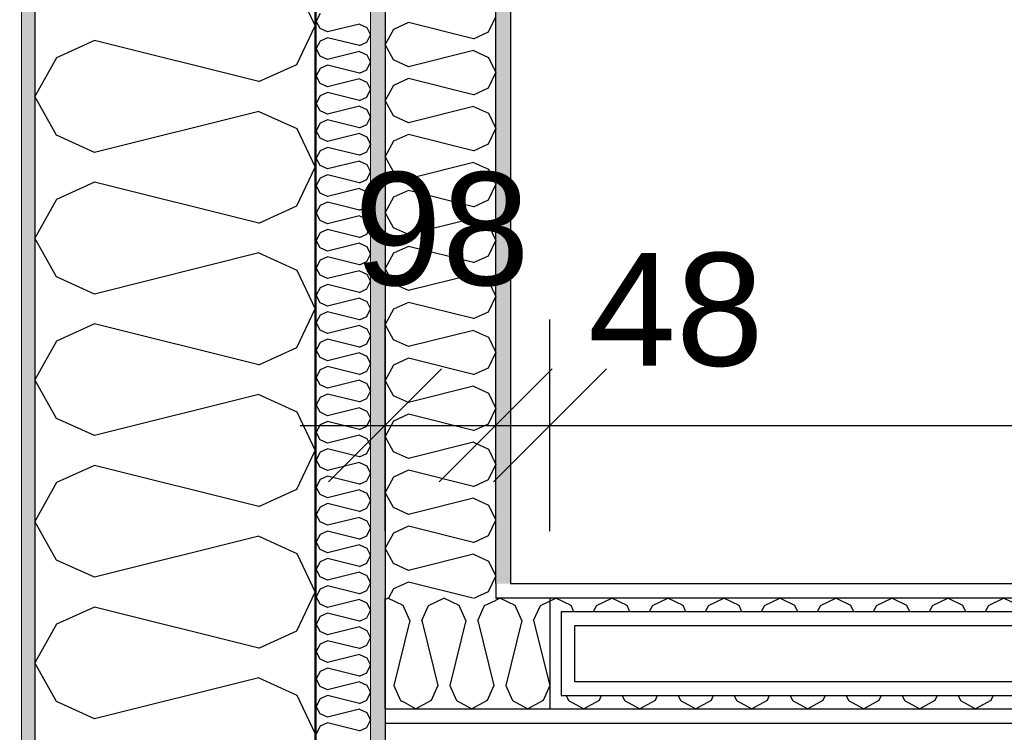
# Model space of a CAD drawing. Header units: millimetres. Extents: x -5000 to 341424, y -9235 to 550260.
# Tile 26 of 236: x 277588 to 278459, y 351145 to 351776. Entities that reach past the tile are written whole.
import ezdxf
from ezdxf.enums import TextEntityAlignment as Align

# ---------------------------------------------------------------- set-up
doc = ezdxf.new("R2010")
doc.units = ezdxf.units.MM
doc.header["$LTSCALE"] = 0.5
doc.header["$MEASUREMENT"] = 0
doc.linetypes.add('Akselinje', pattern=[1500, 1000, -200, 100, -200])
doc.linetypes.add('PLINE', pattern=[0])
for name, color, linetype in [('232- Ikke-bærende yttervegger (Skravur)(Nye konstruksjoner)', 7, 'Continuous'), ('232- Ikke-bærende yttervegger(Nye konstruksjoner)', 7, 'Continuous'), ('242- Ikke-bærende innervegger (Skravur)(Nye konstruksjoner)', 7, 'Continuous'), ('242- Ikke-bærende innervegger(Nye konstruksjoner)', 7, 'Continuous'), ('244- Vinduer_ dører_ foldevegger(Nye konstruksjoner)', 7, 'Continuous'), ('255- Gulvoverflate(Nye konstruksjoner)', 7, 'Continuous'), ('82-- Modullinjer(Nye konstruksjoner)', 7, 'Continuous'), ('842-M___1_50 Målsetting bygning', 7, 'Continuous'), ('842-M___1_50 Målsetting bygning(Nye konstruksjoner)', 7, 'Continuous'), ('862- M___Nettoareal(Nye konstruksjoner)', 7, 'Continuous'), ('862- M___Nettoareal(Polylinje)(Nye konstruksjoner)', 7, 'Continuous'), ('862- M___Nettoareal(Tekst)(Nye konstruksjoner)', 7, 'Continuous')]:
    doc.layers.add(name, color=color, linetype=linetype)
doc.layers.add('235- Utvendig kledning og overflate(Nye konstruksjoner)', color=7, linetype='Continuous', lineweight=0)
doc.layers.add('236- Innvendig kledning og overflate(Nye konstruksjoner)', color=7, linetype='Continuous', lineweight=0)
doc.styles.add('GENERATED_STYLE_1', font='txt')
doc.styles.add('GENERATED_STYLE_3', font='arial.ttf')
doc.styles.add('GENERATED_STYLE_5', font='arial.ttf')
doc.dimstyles.new('GENERATED_STYLE__1', dxfattribs={"dimtxt": 100, "dimasz": 95, "dimexe": 0.18, "dimexo": 0.0625, "dimgap": 0, "dimtad": 1, "dimtih": 1, "dimtoh": 1, "dimdec": 0, "dimzin": 0, "dimdsep": 46, "dimtxsty": 'GENERATED_STYLE_3', "dimblk": 'ARROWHEAD_6', "dimblk1": 'ARROWHEAD_6', "dimblk2": 'ARROWHEAD_6', "dimcen": 0.09, "dimse1": 1, "dimse2": 1, "dimclrd": 256, "dimclre": 256, "dimclrt": 256, "dimadec": 1, "dimazin": 0, "dimtfac": 1, "dimtdec": 4, "dimtmove": 2, "dimatfit": 3, "dimfxl": 1, "dimtolj": 1, "dimtzin": 0, "dimarcsym": 0})
doc.dimstyles.new('GENERATED_STYLE__2', dxfattribs={"dimtxt": 100, "dimasz": 95, "dimexe": 0.18, "dimexo": 0.0625, "dimgap": 0, "dimtad": 1, "dimtih": 1, "dimtoh": 1, "dimdec": 0, "dimzin": 0, "dimdsep": 46, "dimtxsty": 'GENERATED_STYLE_3', "dimblk": 'ARROWHEAD_6', "dimblk1": 'ARROWHEAD_6', "dimblk2": 'ARROWHEAD_6', "dimcen": 0.09, "dimse1": 1, "dimse2": 1, "dimclrd": 256, "dimclre": 256, "dimclrt": 256, "dimadec": 1, "dimazin": 0, "dimtfac": 1, "dimtdec": 4, "dimtmove": 0, "dimatfit": 3, "dimfxl": 1, "dimtolj": 1, "dimtzin": 0, "dimarcsym": 0})
doc.dimstyles.new('GENERATED_STYLE__4', dxfattribs={"dimtxt": 100, "dimasz": 95, "dimexe": 0.18, "dimexo": 0.0625, "dimgap": 0, "dimtad": 1, "dimdec": 0, "dimzin": 0, "dimdsep": 46, "dimtxsty": 'GENERATED_STYLE_3', "dimblk": 'ARROWHEAD_6', "dimblk1": 'ARROWHEAD_6', "dimblk2": 'ARROWHEAD_6', "dimcen": 0.09, "dimse1": 1, "dimse2": 1, "dimclrd": 256, "dimclre": 256, "dimclrt": 256, "dimadec": 1, "dimazin": 0, "dimtfac": 1, "dimtdec": 4, "dimtmove": 0, "dimatfit": 3, "dimfxl": 1, "dimtolj": 1, "dimtzin": 0, "dimarcsym": 0})
pattern_1 = [(0, (0, 0), (0, 43.30127), [0, -25]), (0, (12.5, 21.65), (0, 43.30127), [0, -25])]

# ---------------------------------------------------------------- blocks, each defined once
blk = doc.blocks.new('LEILIGHET 4__1', base_point=(283768.57, 348580.68))
at = {"layer": '862- M___Nettoareal(Polylinje)(Nye konstruksjoner)', "flags": 128}
blk.add_lwpolyline([(286041.01, 356380.68), (277911.01, 356380.68), (277911.01, 348080.68), (281226.01, 348080.68), (281226.01, 349780.68), (286041.01, 349780.68)], close=True, dxfattribs=at)
at = {"layer": '862- M___Nettoareal(Tekst)(Nye konstruksjoner)', "style": 'GENERATED_STYLE_1'}
for tag, p in [('DUMMY_861', (280027.46, 358559.56)), ('ROOM_NAME', (279287.32, 358509.74)), ('DUMMY_862', (279287.32, 358371.32))]:
    blk.add_attdef(tag, text='', height=100, dxfattribs=at).set_placement(p, align=Align.TOP_LEFT)
blk = doc.blocks.new('BAD__35', base_point=(279523.33, 353122.89))
at = {"layer": '862- M___Nettoareal(Polylinje)(Nye konstruksjoner)', "linetype": 'PLINE', "flags": 128}
blk.add_lwpolyline([(278022.01, 354256.65), (278022.01, 351276.65), (281226.01, 351276.65), (281226.01, 354256.65)], close=True, dxfattribs=at)
at = {"layer": '862- M___Nettoareal(Tekst)(Nye konstruksjoner)', "style": 'GENERATED_STYLE_1'}
for tag, p in [('DUMMY_861', (279720.65, 353311.13)), ('ROOM_NAME', (279326.02, 353259.59)), ('DUMMY_862', (279326.02, 353122.89))]:
    blk.add_attdef(tag, text='', height=100, dxfattribs=at).set_placement(p, align=Align.TOP_LEFT)
blk = doc.blocks.new('*X332')
at = {"layer": '232- Ikke-bærende yttervegger (Skravur)(Nye konstruksjoner)', "linetype": 'PLINE'}
for p, q in [((277853.71, 351781.57), (277850.01, 351774.93)), ((277853.71, 351768.3), (277850.01, 351774.93)), ((277888.37, 351772.38), (277860.21, 351765.34)), ((277888.37, 351772.38), (277894.87, 351769.42)), ((277860.21, 351765.34), (277853.71, 351768.3)), ((277894.87, 351769.42), (277898.01, 351762.79)), ((277894.87, 351756.16), (277898.01, 351762.79)), ((277853.71, 351757.28), (277850.01, 351750.65)), ((277860.21, 351760.24), (277853.71, 351757.28)), ((277888.37, 351753.2), (277860.21, 351760.24)), ((277888.37, 351753.2), (277894.87, 351756.16)), ((277853.71, 351744.02), (277850.01, 351750.65)), ((277888.37, 351748.1), (277860.21, 351741.06)), ((277888.37, 351748.1), (277894.87, 351745.14)), ((277894.87, 351745.14), (277898.01, 351738.51)), ((277860.21, 351741.06), (277853.71, 351744.02)), ((277894.87, 351731.88), (277898.01, 351738.51)), ((277853.71, 351733), (277850.01, 351726.37)), ((277860.21, 351735.96), (277853.71, 351733)), ((277888.37, 351728.92), (277860.21, 351735.96)), ((277888.37, 351728.92), (277894.87, 351731.88)), ((277853.71, 351719.74), (277850.01, 351726.37)), ((277860.21, 351716.78), (277853.71, 351719.74)), ((277888.37, 351723.82), (277860.21, 351716.78)), ((277888.37, 351723.82), (277894.87, 351720.86)), ((277894.87, 351720.86), (277898.01, 351714.23)), ((277860.21, 351711.68), (277853.71, 351708.72)), ((277888.37, 351704.64), (277860.21, 351711.68)), ((277894.87, 351707.6), (277898.01, 351714.23)), ((277853.71, 351708.72), (277850.01, 351702.09)), ((277853.71, 351695.46), (277850.01, 351702.09)), ((277888.37, 351704.64), (277894.87, 351707.6)), ((277860.21, 351692.5), (277853.71, 351695.46)), ((277888.37, 351699.54), (277860.21, 351692.5)), ((277888.37, 351699.54), (277894.87, 351696.58)), ((277894.87, 351696.58), (277898.01, 351689.95)), ((277853.71, 351684.44), (277850.01, 351677.81)), ((277860.21, 351687.4), (277853.71, 351684.44)), ((277888.37, 351680.36), (277860.21, 351687.4)), ((277894.87, 351683.32), (277898.01, 351689.95)), ((277853.71, 351671.18), (277850.01, 351677.81)), ((277888.37, 351675.26), (277860.21, 351668.22)), ((277888.37, 351680.36), (277894.87, 351683.32)), ((277888.37, 351675.26), (277894.87, 351672.3)), ((277860.21, 351668.22), (277853.71, 351671.18)), ((277894.87, 351672.3), (277898.01, 351665.67)), ((277853.71, 351660.16), (277850.01, 351653.53)), ((277860.21, 351663.12), (277853.71, 351660.16)), ((277888.37, 351656.08), (277860.21, 351663.12)), ((277888.37, 351656.08), (277894.87, 351659.04)), ((277894.87, 351659.04), (277898.01, 351665.67)), ((277853.71, 351646.9), (277850.01, 351653.53)), ((277888.37, 351650.98), (277860.21, 351643.94)), ((277888.37, 351650.98), (277894.87, 351648.02)), ((277860.21, 351643.94), (277853.71, 351646.9)), ((277894.87, 351648.02), (277898.01, 351641.39)), ((277894.87, 351634.76), (277898.01, 351641.39)), ((277853.71, 351635.88), (277850.01, 351629.25)), ((277860.21, 351638.84), (277853.71, 351635.88)), ((277888.37, 351631.8), (277860.21, 351638.84)), ((277888.37, 351631.8), (277894.87, 351634.76)), ((277853.71, 351622.62), (277850.01, 351629.25)), ((277888.37, 351626.7), (277860.21, 351619.66)), ((277888.37, 351626.7), (277894.87, 351623.74)), ((277894.87, 351623.74), (277898.01, 351617.11)), ((277860.21, 351619.66), (277853.71, 351622.62)), ((277860.21, 351614.56), (277853.71, 351611.6)), ((277888.37, 351607.52), (277860.21, 351614.56)), ((277894.87, 351610.48), (277898.01, 351617.11)), ((277853.71, 351611.6), (277850.01, 351604.97)), ((277888.37, 351607.52), (277894.87, 351610.48)), ((277853.71, 351598.33), (277850.01, 351604.97)), ((277860.21, 351595.38), (277853.71, 351598.33)), ((277888.37, 351602.41), (277860.21, 351595.38)), ((277888.37, 351602.41), (277894.87, 351599.46)), ((277894.87, 351599.46), (277898.01, 351592.82)), ((277860.21, 351590.27), (277853.71, 351587.32)), ((277888.37, 351583.24), (277860.21, 351590.27)), ((277894.87, 351586.19), (277898.01, 351592.82)), ((277853.71, 351587.32), (277850.01, 351580.68)), ((277853.71, 351574.05), (277850.01, 351580.68)), ((277888.37, 351583.24), (277894.87, 351586.19)), ((277860.21, 351571.09), (277853.71, 351574.05)), ((277888.37, 351578.13), (277860.21, 351571.09)), ((277888.37, 351578.13), (277894.87, 351575.17)), ((277894.87, 351575.17), (277898.01, 351568.54)), ((277853.71, 351563.03), (277850.01, 351556.4)), ((277860.21, 351565.99), (277853.71, 351563.03)), ((277888.37, 351558.95), (277860.21, 351565.99)), ((277888.37, 351558.95), (277894.87, 351561.91)), ((277894.87, 351561.91), (277898.01, 351568.54)), ((277853.71, 351549.77), (277850.01, 351556.4)), ((277888.37, 351553.85), (277860.21, 351546.81)), ((277888.37, 351553.85), (277894.87, 351550.89)), ((277860.21, 351546.81), (277853.71, 351549.77)), ((277894.87, 351550.89), (277898.01, 351544.26)), ((277894.87, 351537.63), (277898.01, 351544.26)), ((277853.71, 351538.75), (277850.01, 351532.12)), ((277860.21, 351541.71), (277853.71, 351538.75)), ((277888.37, 351534.67), (277860.21, 351541.71)), ((277888.37, 351534.67), (277894.87, 351537.63)), ((277853.71, 351525.49), (277850.01, 351532.12)), ((277888.37, 351529.57), (277860.21, 351522.53)), ((277888.37, 351529.57), (277894.87, 351526.61)), ((277860.21, 351522.53), (277853.71, 351525.49)), ((277894.87, 351526.61), (277898.01, 351519.98)), ((277894.87, 351513.35), (277898.01, 351519.98)), ((277853.71, 351514.47), (277850.01, 351507.84)), ((277860.21, 351517.43), (277853.71, 351514.47)), ((277888.37, 351510.39), (277860.21, 351517.43)), ((277888.37, 351510.39), (277894.87, 351513.35)), ((277853.71, 351501.21), (277850.01, 351507.84)), ((277860.21, 351498.25), (277853.71, 351501.21)), ((277888.37, 351505.29), (277860.21, 351498.25)), ((277888.37, 351505.29), (277894.87, 351502.33)), ((277894.87, 351502.33), (277898.01, 351495.7)), ((277860.21, 351493.15), (277853.71, 351490.19)), ((277888.37, 351486.11), (277860.21, 351493.15)), ((277894.87, 351489.07), (277898.01, 351495.7)), ((277853.71, 351490.19), (277850.01, 351483.56)), ((277853.71, 351476.93), (277850.01, 351483.56)), ((277888.37, 351486.11), (277894.87, 351489.07)), ((277860.21, 351473.97), (277853.71, 351476.93)), ((277888.37, 351481.01), (277860.21, 351473.97)), ((277888.37, 351481.01), (277894.87, 351478.05)), ((277894.87, 351478.05), (277898.01, 351471.42)), ((277853.71, 351465.91), (277850.01, 351459.28)), ((277860.21, 351468.87), (277853.71, 351465.91)), ((277888.37, 351461.83), (277860.21, 351468.87)), ((277894.87, 351464.79), (277898.01, 351471.42)), ((277853.71, 351452.65), (277850.01, 351459.28)), ((277888.37, 351461.83), (277894.87, 351464.79)), ((277860.21, 351449.69), (277853.71, 351452.65)), ((277888.37, 351456.73), (277860.21, 351449.69)), ((277888.37, 351456.73), (277894.87, 351453.77)), ((277894.87, 351453.77), (277898.01, 351447.14)), ((277853.71, 351441.63), (277850.01, 351435)), ((277860.21, 351444.59), (277853.71, 351441.63)), ((277888.37, 351437.55), (277860.21, 351444.59)), ((277888.37, 351437.55), (277894.87, 351440.51)), ((277894.87, 351440.51), (277898.01, 351447.14)), ((277853.71, 351428.37), (277850.01, 351435)), ((277888.37, 351432.45), (277860.21, 351425.41)), ((277888.37, 351432.45), (277894.87, 351429.49)), ((277860.21, 351425.41), (277853.71, 351428.37)), ((277894.87, 351429.49), (277898.01, 351422.86)), ((277894.87, 351416.23), (277898.01, 351422.86)), ((277853.71, 351417.35), (277850.01, 351410.72)), ((277860.21, 351420.31), (277853.71, 351417.35)), ((277888.37, 351413.27), (277860.21, 351420.31)), ((277888.37, 351413.27), (277894.87, 351416.23)), ((277853.71, 351404.08), (277850.01, 351410.72)), ((277888.37, 351408.16), (277860.21, 351401.13)), ((277888.37, 351408.16), (277894.87, 351405.21)), ((277894.87, 351405.21), (277898.01, 351398.57)), ((277860.21, 351401.13), (277853.71, 351404.08)), ((277894.87, 351391.94), (277898.01, 351398.57)), ((277853.71, 351393.07), (277850.01, 351386.43)), ((277860.21, 351396.02), (277853.71, 351393.07)), ((277888.37, 351388.98), (277860.21, 351396.02)), ((277888.37, 351388.98), (277894.87, 351391.94)), ((277853.71, 351379.8), (277850.01, 351386.43)), ((277860.21, 351376.84), (277853.71, 351379.8)), ((277888.37, 351383.88), (277860.21, 351376.84)), ((277888.37, 351383.88), (277894.87, 351380.92)), ((277894.87, 351380.92), (277898.01, 351374.29)), ((277860.21, 351371.74), (277853.71, 351368.78)), ((277888.37, 351364.7), (277860.21, 351371.74)), ((277894.87, 351367.66), (277898.01, 351374.29)), ((277853.71, 351368.78), (277850.01, 351362.15)), ((277853.71, 351355.52), (277850.01, 351362.15)), ((277888.37, 351364.7), (277894.87, 351367.66)), ((277860.21, 351352.56), (277853.71, 351355.52)), ((277888.37, 351359.6), (277860.21, 351352.56)), ((277888.37, 351359.6), (277894.87, 351356.64)), ((277894.87, 351356.64), (277898.01, 351350.01)), ((277853.71, 351344.5), (277850.01, 351337.87)), ((277860.21, 351347.46), (277853.71, 351344.5)), ((277888.37, 351340.42), (277860.21, 351347.46)), ((277894.87, 351343.38), (277898.01, 351350.01)), ((277853.71, 351331.24), (277850.01, 351337.87)), ((277888.37, 351335.32), (277860.21, 351328.28)), ((277888.37, 351340.42), (277894.87, 351343.38)), ((277888.37, 351335.32), (277894.87, 351332.36)), ((277860.21, 351328.28), (277853.71, 351331.24)), ((277894.87, 351332.36), (277898.01, 351325.73)), ((277853.71, 351320.22), (277850.01, 351313.59)), ((277860.21, 351323.18), (277853.71, 351320.22)), ((277888.37, 351316.14), (277860.21, 351323.18)), ((277888.37, 351316.14), (277894.87, 351319.1)), ((277894.87, 351319.1), (277898.01, 351325.73)), ((277853.71, 351306.96), (277850.01, 351313.59)), ((277888.37, 351311.04), (277860.21, 351304)), ((277888.37, 351311.04), (277894.87, 351308.08)), ((277860.21, 351304), (277853.71, 351306.96)), ((277894.87, 351308.08), (277898.01, 351301.45)), ((277894.87, 351294.82), (277898.01, 351301.45)), ((277853.71, 351295.94), (277850.01, 351289.31)), ((277860.21, 351298.9), (277853.71, 351295.94)), ((277888.37, 351291.86), (277860.21, 351298.9)), ((277888.37, 351291.86), (277894.87, 351294.82)), ((277853.71, 351282.68), (277850.01, 351289.31)), ((277888.37, 351286.76), (277860.21, 351279.72)), ((277888.37, 351286.76), (277894.87, 351283.8)), ((277894.87, 351283.8), (277898.01, 351277.17)), ((277860.21, 351279.72), (277853.71, 351282.68)), ((277860.21, 351274.62), (277853.71, 351271.66)), ((277888.37, 351267.58), (277860.21, 351274.62)), ((277894.87, 351270.54), (277898.01, 351277.17)), ((277853.71, 351271.66), (277850.01, 351265.03)), ((277888.37, 351267.58), (277894.87, 351270.54)), ((277853.71, 351258.4), (277850.01, 351265.03)), ((277860.21, 351255.44), (277853.71, 351258.4)), ((277888.37, 351262.48), (277860.21, 351255.44)), ((277888.37, 351262.48), (277894.87, 351259.52)), ((277894.87, 351259.52), (277898.01, 351252.89)), ((277860.21, 351250.34), (277853.71, 351247.38)), ((277888.37, 351243.3), (277860.21, 351250.34)), ((277894.87, 351246.26), (277898.01, 351252.89)), ((277853.71, 351247.38), (277850.01, 351240.75)), ((277853.71, 351234.12), (277850.01, 351240.75)), ((277888.37, 351243.3), (277894.87, 351246.26)), ((277860.21, 351231.16), (277853.71, 351234.12)), ((277888.37, 351238.2), (277860.21, 351231.16)), ((277888.37, 351238.2), (277894.87, 351235.24)), ((277894.87, 351235.24), (277898.01, 351228.61)), ((277853.71, 351223.1), (277850.01, 351216.47)), ((277860.21, 351226.06), (277853.71, 351223.1)), ((277888.37, 351219.02), (277860.21, 351226.06)), ((277888.37, 351219.02), (277894.87, 351221.97)), ((277894.87, 351221.97), (277898.01, 351228.61)), ((277853.71, 351209.83), (277850.01, 351216.47)), ((277888.37, 351213.91), (277860.21, 351206.88)), ((277888.37, 351213.91), (277894.87, 351210.96)), ((277860.21, 351206.88), (277853.71, 351209.83)), ((277894.87, 351210.96), (277898.01, 351204.32)), ((277894.87, 351197.69), (277898.01, 351204.32)), ((277853.71, 351198.81), (277850.01, 351192.18)), ((277860.21, 351201.77), (277853.71, 351198.81)), ((277888.37, 351194.73), (277860.21, 351201.77)), ((277888.37, 351194.73), (277894.87, 351197.69)), ((277853.71, 351185.55), (277850.01, 351192.18)), ((277888.37, 351189.63), (277860.21, 351182.59)), ((277888.37, 351189.63), (277894.87, 351186.67)), ((277860.21, 351182.59), (277853.71, 351185.55)), ((277894.87, 351186.67), (277898.01, 351180.04)), ((277894.87, 351173.41), (277898.01, 351180.04)), ((277853.71, 351174.53), (277850.01, 351167.9)), ((277860.21, 351177.49), (277853.71, 351174.53)), ((277888.37, 351170.45), (277860.21, 351177.49)), ((277888.37, 351170.45), (277894.87, 351173.41)), ((277853.71, 351161.27), (277850.01, 351167.9)), ((277860.21, 351158.31), (277853.71, 351161.27)), ((277888.37, 351165.35), (277860.21, 351158.31)), ((277888.37, 351165.35), (277894.87, 351162.39)), ((277894.87, 351162.39), (277898.01, 351155.76)), ((277860.21, 351153.21), (277853.71, 351150.25)), ((277888.37, 351146.17), (277860.21, 351153.21)), ((277894.87, 351149.13), (277898.01, 351155.76)), ((277853.71, 351150.25), (277850.01, 351143.62)), ((277888.37, 351146.17), (277894.87, 351149.13))]:
    blk.add_line(p, q, dxfattribs=at)
blk = doc.blocks.new('*X334')
at = {"layer": '232- Ikke-bærende yttervegger (Skravur)(Nye konstruksjoner)', "linetype": 'PLINE'}
for p, q in [((277832.79, 351805.15), (277849.01, 351770.89)), ((277832.79, 351736.63), (277849.01, 351770.89)), ((277653.72, 351757.71), (277620.13, 351742.42)), ((277799.2, 351721.34), (277653.72, 351757.71)), ((277620.13, 351742.42), (277601.01, 351708.16)), ((277799.2, 351721.34), (277832.79, 351736.63)), ((277620.13, 351673.9), (277601.01, 351708.16)), ((277799.2, 351694.98), (277653.72, 351658.61)), ((277799.2, 351694.98), (277832.79, 351679.69)), ((277832.79, 351679.69), (277849.01, 351645.43)), ((277653.72, 351658.61), (277620.13, 351673.9)), ((277832.79, 351611.17), (277849.01, 351645.43)), ((277653.72, 351632.26), (277620.13, 351616.97)), ((277799.2, 351595.89), (277653.72, 351632.26)), ((277620.13, 351616.97), (277601.01, 351582.71)), ((277799.2, 351595.89), (277832.79, 351611.17)), ((277620.13, 351548.45), (277601.01, 351582.71)), ((277799.2, 351569.53), (277653.72, 351533.16)), ((277799.2, 351569.53), (277832.79, 351554.24)), ((277832.79, 351554.24), (277849.01, 351519.98)), ((277653.72, 351533.16), (277620.13, 351548.45)), ((277832.79, 351485.72), (277849.01, 351519.98)), ((277653.72, 351506.8), (277620.13, 351491.51)), ((277799.2, 351470.43), (277653.72, 351506.8)), ((277620.13, 351491.51), (277601.01, 351457.25)), ((277799.2, 351470.43), (277832.79, 351485.72)), ((277620.13, 351422.99), (277601.01, 351457.25)), ((277799.2, 351444.08), (277653.72, 351407.71)), ((277799.2, 351444.08), (277832.79, 351428.79)), ((277653.72, 351407.71), (277620.13, 351422.99)), ((277832.79, 351428.79), (277849.01, 351394.53)), ((277832.79, 351360.27), (277849.01, 351394.53)), ((277653.72, 351381.35), (277620.13, 351366.06)), ((277799.2, 351344.98), (277653.72, 351381.35)), ((277620.13, 351366.06), (277601.01, 351331.8)), ((277799.2, 351344.98), (277832.79, 351360.27)), ((277620.13, 351297.54), (277601.01, 351331.8)), ((277799.2, 351318.62), (277653.72, 351282.25)), ((277799.2, 351318.62), (277832.79, 351303.33)), ((277832.79, 351303.33), (277849.01, 351269.07)), ((277653.72, 351282.25), (277620.13, 351297.54)), ((277832.79, 351234.81), (277849.01, 351269.07)), ((277653.72, 351255.9), (277620.13, 351240.61)), ((277799.2, 351219.53), (277653.72, 351255.9)), ((277620.13, 351240.61), (277601.01, 351206.35)), ((277799.2, 351219.53), (277832.79, 351234.81)), ((277620.13, 351172.09), (277601.01, 351206.35)), ((277799.2, 351193.17), (277653.72, 351156.8)), ((277799.2, 351193.17), (277832.79, 351177.88)), ((277653.72, 351156.8), (277620.13, 351172.09)), ((277832.79, 351177.88), (277849.01, 351143.62))]:
    blk.add_line(p, q, dxfattribs=at)
blk = doc.blocks.new('Standard grid marker[87]', base_point=(277601.01, 363787.13))
at = {"layer": '82-- Modullinjer(Nye konstruksjoner)', "linetype": 'Akselinje'}
blk.add_line((277601.01, 363587.13), (277601.01, 339987.13), dxfattribs=at)
at = {"layer": '82-- Modullinjer(Nye konstruksjoner)', "style": 'GENERATED_STYLE_5'}
for tag, p in [('AC_MarkerText_1_0', (277601.01, 363965.8)), ('AC_MarkerText_1_1', (277601.01, 339715.8))]:
    blk.add_attdef(tag, text='', height=100, rotation=360, dxfattribs=at).set_placement(p, align=Align.TOP_CENTER)
blk = doc.blocks.new('*D875')
at = {"layer": '842-M___1_50 Målsetting bygning', "linetype": 'PLINE'}
for p, q in [((277849.01, 343393.99), (277849.01, 343206.49)), ((281288.01, 343393.99), (281288.01, 343206.49)), ((277799.01, 343250.24), (277899.01, 343350.24)), ((281238.01, 343250.24), (281338.01, 343350.24)), ((281288.01, 343300.24), (277849.01, 343300.24))]:
    blk.add_line(p, q, dxfattribs=at)
at = {"layer": '842-M___1_50 Målsetting bygning', "insert": (279396.91, 343320.24), "char_height": 100, "attachment_point": 7, "style": 'GENERATED_STYLE_3'}
blk.add_mtext('\\A1;{\\pql;\\fArial|b0|i0|c0|p0;\\W1.000000;3\xa0439}', dxfattribs=at)
blk = doc.blocks.new('ARROWHEAD_6')
at = {"linetype": 'Continuous'}
for p, q in [((-0.5, -0.5), (0.5, 0.5)), ((0, 0), (-1, 0))]:
    blk.add_line(p, q, dxfattribs=at)
blk = doc.blocks.new('*D876')
at = {"layer": '842-M___1_50 Målsetting bygning', "linetype": 'PLINE'}
for p, q in [((277601.01, 343393.99), (277601.01, 343206.49)), ((277849.01, 343393.99), (277849.01, 343206.49)), ((277651.01, 343350.24), (277551.01, 343250.24)), ((277799.01, 343250.24), (277899.01, 343350.24)), ((277601.01, 343300.24), (277526.01, 343300.24)), ((277849.01, 343300.24), (277601.01, 343300.24))]:
    blk.add_line(p, q, dxfattribs=at)
at = {"layer": '842-M___1_50 Målsetting bygning', "insert": (277610.6, 343320.24), "char_height": 100, "attachment_point": 7, "style": 'GENERATED_STYLE_3'}
blk.add_mtext('\\A1;{\\pql;\\fArial|b0|i0|c0|p0;\\W1.000000;248}', dxfattribs=at)
blk = doc.blocks.new('*D994')
at = {"layer": '842-M___1_50 Målsetting bygning(Nye konstruksjoner)', "linetype": 'PLINE'}
for p, q in [((277911, 350525.97), (277911, 350713.47)), ((279002.5, 350525.97), (279002.5, 350713.47)), ((277961, 350669.72), (277861, 350569.72)), ((279052.5, 350669.72), (278952.5, 350569.72)), ((277836, 350619.72), (277911, 350619.72)), ((277911, 350619.72), (279002.5, 350619.72))]:
    blk.add_line(p, q, dxfattribs=at)
at = {"layer": '842-M___1_50 Målsetting bygning(Nye konstruksjoner)', "insert": (278285.16, 350639.72), "char_height": 100, "attachment_point": 7, "style": 'GENERATED_STYLE_3'}
blk.add_mtext('\\A1;{\\pql;\\fArial|b0|i0|c0|p0;\\W1.000000;1\xa0091}', dxfattribs=at)
blk = doc.blocks.new('*X1229')
at = {"layer": '242- Ikke-bærende innervegger (Skravur)(Nye konstruksjoner)', "linetype": 'PLINE'}
for p, q in [((277931.83, 351773.66), (277918.56, 351767.62)), ((277989.32, 351759.29), (277931.83, 351773.66)), ((278002.6, 351765.33), (278009, 351778.87)), ((277918.56, 351767.62), (277911, 351754.08)), ((277989.32, 351759.29), (278002.6, 351765.33)), ((277918.56, 351740.54), (277911, 351754.08)), ((277989.32, 351748.87), (277931.83, 351734.5)), ((277989.32, 351748.87), (278002.6, 351742.83)), ((277931.83, 351734.5), (277918.56, 351740.54)), ((278002.6, 351742.83), (278009, 351729.29)), ((278002.6, 351715.75), (278009, 351729.29)), ((277931.83, 351724.08), (277918.56, 351718.04)), ((277989.32, 351709.71), (277931.83, 351724.08)), ((277918.56, 351718.04), (277911, 351704.5)), ((277989.32, 351709.71), (278002.6, 351715.75)), ((277918.56, 351690.97), (277911, 351704.5)), ((277989.32, 351699.3), (277931.83, 351684.93)), ((277989.32, 351699.3), (278002.6, 351693.26)), ((278002.6, 351693.26), (278009, 351679.72)), ((277931.83, 351684.93), (277918.56, 351690.97)), ((278002.6, 351666.18), (278009, 351679.72)), ((277918.56, 351668.47), (277911, 351654.93)), ((277931.83, 351674.51), (277918.56, 351668.47)), ((277989.32, 351660.14), (277931.83, 351674.51)), ((277989.32, 351660.14), (278002.6, 351666.18)), ((277918.56, 351641.39), (277911, 351654.93)), ((277989.32, 351649.72), (277931.83, 351635.35)), ((277989.32, 351649.72), (278002.6, 351643.68)), ((277931.83, 351635.35), (277918.56, 351641.39)), ((278002.6, 351643.68), (278009, 351630.14)), ((277931.83, 351624.94), (277918.56, 351618.89)), ((277989.32, 351610.56), (277931.83, 351624.94)), ((278002.6, 351616.61), (278009, 351630.14)), ((277918.56, 351618.89), (277911, 351605.36)), ((277989.32, 351610.56), (278002.6, 351616.61)), ((277918.56, 351591.82), (277911, 351605.36)), ((277989.32, 351600.15), (277931.83, 351585.78)), ((277989.32, 351600.15), (278002.6, 351594.11)), ((277931.83, 351585.78), (277918.56, 351591.82)), ((278002.6, 351594.11), (278009, 351580.57)), ((278002.6, 351567.03), (278009, 351580.57)), ((277931.83, 351575.36), (277918.56, 351569.32)), ((277989.32, 351560.99), (277931.83, 351575.36)), ((277918.56, 351569.32), (277911, 351555.78)), ((277989.32, 351560.99), (278002.6, 351567.03)), ((277918.56, 351542.24), (277911, 351555.78)), ((277989.32, 351550.57), (277931.83, 351536.2)), ((277989.32, 351550.57), (278002.6, 351544.53)), ((278002.6, 351544.53), (278009, 351530.99)), ((277931.83, 351536.2), (277918.56, 351542.24)), ((278002.6, 351517.46), (278009, 351530.99)), ((277918.56, 351519.75), (277911, 351506.21)), ((277931.83, 351525.79), (277918.56, 351519.75)), ((277989.32, 351511.42), (277931.83, 351525.79)), ((277989.32, 351511.42), (278002.6, 351517.46)), ((277918.56, 351492.67), (277911, 351506.21)), ((277989.32, 351501), (277931.83, 351486.63)), ((277989.32, 351501), (278002.6, 351494.96)), ((277931.83, 351486.63), (277918.56, 351492.67)), ((278002.6, 351494.96), (278009, 351481.42)), ((277931.83, 351476.21), (277918.56, 351470.17)), ((277989.32, 351461.84), (277931.83, 351476.21)), ((278002.6, 351467.88), (278009, 351481.42)), ((277918.56, 351470.17), (277911, 351456.63)), ((277989.32, 351461.84), (278002.6, 351467.88)), ((277918.56, 351443.1), (277911, 351456.63)), ((277989.32, 351451.43), (277931.83, 351437.05)), ((277989.32, 351451.43), (278002.6, 351445.38)), ((277931.83, 351437.05), (277918.56, 351443.1)), ((278002.6, 351445.38), (278009, 351431.85)), ((278002.6, 351418.31), (278009, 351431.85)), ((277931.83, 351426.64), (277918.56, 351420.6)), ((277989.32, 351412.27), (277931.83, 351426.64)), ((277918.56, 351420.6), (277911, 351407.06)), ((277989.32, 351412.27), (278002.6, 351418.31)), ((277918.56, 351393.52), (277911, 351407.06)), ((277989.32, 351401.85), (277931.83, 351387.48)), ((277989.32, 351401.85), (278002.6, 351395.81)), ((277931.83, 351387.48), (277918.56, 351393.52)), ((278002.6, 351395.81), (278009, 351382.27)), ((278002.6, 351368.73), (278009, 351382.27)), ((277918.56, 351371.02), (277911, 351357.48)), ((277931.83, 351377.06), (277918.56, 351371.02)), ((277989.32, 351362.69), (277931.83, 351377.06)), ((277989.32, 351362.69), (278002.6, 351368.73)), ((277918.56, 351343.95), (277911, 351357.48)), ((277931.83, 351337.91), (277918.56, 351343.95)), ((277989.32, 351352.28), (277931.83, 351337.91)), ((277989.32, 351352.28), (278002.6, 351346.24)), ((278002.6, 351346.24), (278009, 351332.7)), ((277931.83, 351327.49), (277918.56, 351321.45)), ((277989.32, 351313.12), (277931.83, 351327.49)), ((278002.6, 351319.16), (278009, 351332.7)), ((277918.56, 351321.45), (277911, 351307.91)), ((277989.32, 351313.12), (278002.6, 351319.16)), ((277918.56, 351294.37), (277911, 351307.91)), ((277989.32, 351302.7), (277931.83, 351288.33)), ((277989.32, 351302.7), (278002.6, 351296.66)), ((277931.83, 351288.33), (277918.56, 351294.37)), ((278002.6, 351296.66), (278009, 351283.12)), ((278002.6, 351269.59), (278009, 351283.12)), ((277931.83, 351277.92), (277918.56, 351271.87)), ((277988.89, 351263.65), (277931.83, 351277.92)), ((277918.56, 351271.87), (277913.97, 351263.65)), ((277989.56, 351263.65), (278002.6, 351269.59))]:
    blk.add_line(p, q, dxfattribs=at)
blk = doc.blocks.new('*D1273')
at = {"layer": '842-M___1_50 Målsetting bygning(Nye konstruksjoner)', "linetype": 'PLINE'}
for p, q in [((277911, 351323.04), (277911, 351510.54)), ((278009, 351323.04), (278009, 351510.54)), ((277961, 351466.79), (277861, 351366.79)), ((277959, 351366.79), (278059, 351466.79)), ((278107, 351466.79), (278007, 351366.79)), ((277836, 351416.79), (277911, 351416.79)), ((277911, 351416.79), (278009, 351416.79))]:
    blk.add_line(p, q, dxfattribs=at)
at = {"layer": '842-M___1_50 Målsetting bygning(Nye konstruksjoner)', "insert": (277883.73, 351539.66), "char_height": 100, "attachment_point": 7, "style": 'GENERATED_STYLE_3'}
blk.add_mtext('\\A1;{\\pql;\\fArial|b0|i0|c0|p0;\\W1.000000;98}', dxfattribs=at)
blk = doc.blocks.new('*D1274')
at = {"layer": '842-M___1_50 Målsetting bygning(Nye konstruksjoner)', "linetype": 'PLINE'}
for p, q in [((278009, 351323.04), (278009, 351510.54)), ((278057, 351323.04), (278057, 351510.54)), ((277959, 351366.79), (278059, 351466.79)), ((278107, 351466.79), (278007, 351366.79)), ((278009, 351416.79), (278057, 351416.79))]:
    blk.add_line(p, q, dxfattribs=at)
blk = doc.blocks.new('*D1275')
at = {"layer": '842-M___1_50 Målsetting bygning(Nye konstruksjoner)', "linetype": 'PLINE'}
for p, q in [((278057, 351323.04), (278057, 351510.54)), ((279957, 351323.04), (279957, 351510.54)), ((277959, 351366.79), (278059, 351466.79)), ((278107, 351466.79), (278007, 351366.79)), ((279907, 351366.79), (280007, 351466.79)), ((278057, 351416.79), (279957, 351416.79)), ((279957, 351416.79), (280032, 351416.79))]:
    blk.add_line(p, q, dxfattribs=at)
at = {"layer": '842-M___1_50 Målsetting bygning(Nye konstruksjoner)', "char_height": 100, "attachment_point": 7, "style": 'GENERATED_STYLE_3'}
for s, insert in [('\\A1;{\\pql;\\fArial|b0|i0|c0|p0;\\W1.000000;48}', (278090.91, 351468.23)), ('\\A1;{\\pql;\\fArial|b0|i0|c0|p0;\\W1.000000;1\xa0900}', (278835.41, 351436.79))]:
    blk.add_mtext(s, dxfattribs=dict(at, insert=insert))
blk = doc.blocks.new('SOV__39', base_point=(279477.11, 350061.01))
at = {"layer": '862- M___Nettoareal(Polylinje)(Nye konstruksjoner)', "linetype": 'PLINE', "flags": 128}
blk.add_lwpolyline([(281226.01, 351152.65), (277911.01, 351152.65), (277911, 348080.68), (281226.01, 348080.68)], close=True, dxfattribs=at)
at = {"layer": '862- M___Nettoareal(Tekst)(Nye konstruksjoner)', "style": 'GENERATED_STYLE_1'}
for tag, p in [('DUMMY_861', (279701.24, 350249.24)), ('ROOM_NAME', (279252.98, 350199.43)), ('DUMMY_862', (279252.98, 350061.01))]:
    blk.add_attdef(tag, text='', height=100, dxfattribs=at).set_placement(p, align=Align.TOP_LEFT)
blk = doc.blocks.new('*X1313')
at = {"layer": '242- Ikke-bærende innervegger (Skravur)(Nye konstruksjoner)', "linetype": 'PLINE'}
for p, q in [((277911, 351262.48), (277913.47, 351263.65)), ((277927.01, 351257.24), (277913.47, 351263.65)), ((277933.05, 351243.97), (277927.01, 351257.24)), ((277943.47, 351243.97), (277949.51, 351257.24)), ((277949.51, 351257.24), (277963.05, 351263.65)), ((277976.59, 351257.24), (277963.05, 351263.65)), ((277982.63, 351243.97), (277976.59, 351257.24)), ((277993.35, 351244.64), (277999.08, 351257.24)), ((277999.08, 351257.24), (278008.71, 351261.8)), ((277933.05, 351243.97), (277918.68, 351186.48)), ((277943.47, 351243.97), (277954.23, 351200.94)), ((277982.63, 351243.97), (277978.71, 351228.28)), ((277918.68, 351186.48), (277924.72, 351173.21)), ((277924.72, 351173.21), (277927.84, 351171.46))]:
    blk.add_line(p, q, dxfattribs=at)
blk = doc.blocks.new('*X1315')
at = {"layer": '242- Ikke-bærende innervegger (Skravur)(Nye konstruksjoner)', "linetype": 'PLINE'}
for p, q in [((278008.71, 351261.8), (278009, 351261.94)), ((277993.04, 351243.97), (277993.35, 351244.64)), ((277993.04, 351243.97), (278007.41, 351186.48)), ((277978.71, 351228.28), (277968.26, 351186.48)), ((277954.23, 351200.94), (277957.84, 351186.48)), ((277957.84, 351186.48), (277951.8, 351173.21)), ((277968.26, 351186.48), (277974.3, 351173.21)), ((278007.41, 351186.48), (278001.37, 351173.21)), ((277927.84, 351171.46), (277938.26, 351165.65)), ((277951.8, 351173.21), (277938.26, 351165.65)), ((277974.3, 351173.21), (277987.83, 351165.65)), ((278001.37, 351173.21), (277987.83, 351165.65))]:
    blk.add_line(p, q, dxfattribs=at)
blk = doc.blocks.new('*X1316')
at = {"layer": '242- Ikke-bærende innervegger (Skravur)(Nye konstruksjoner)', "linetype": 'PLINE'}
for p, q in [((278009, 351261.94), (278012.62, 351263.65)), ((278026.16, 351257.24), (278012.62, 351263.65)), ((278032.2, 351243.97), (278026.16, 351257.24)), ((278042.62, 351243.97), (278048.66, 351257.24)), ((278048.66, 351257.24), (278062.2, 351263.65)), ((278075.73, 351257.24), (278062.2, 351263.65)), ((278078.28, 351251.65), (278075.73, 351257.24)), ((278095.69, 351251.65), (278098.23, 351257.24)), ((278098.23, 351257.24), (278111.77, 351263.65)), ((278125.31, 351257.24), (278111.77, 351263.65)), ((278127.85, 351251.65), (278125.31, 351257.24)), ((278145.26, 351251.65), (278147.81, 351257.24)), ((278147.81, 351257.24), (278161.34, 351263.65)), ((278174.88, 351257.24), (278161.34, 351263.65)), ((278177.43, 351251.65), (278174.88, 351257.24)), ((278194.84, 351251.65), (278197.38, 351257.24)), ((278197.38, 351257.24), (278210.92, 351263.65)), ((278224.46, 351257.24), (278210.92, 351263.65)), ((278227, 351251.65), (278224.46, 351257.24)), ((278244.41, 351251.65), (278246.95, 351257.24)), ((278246.95, 351257.24), (278260.49, 351263.65)), ((278274.03, 351257.24), (278260.49, 351263.65)), ((278276.58, 351251.65), (278274.03, 351257.24)), ((278293.98, 351251.65), (278296.53, 351257.24)), ((278296.53, 351257.24), (278310.07, 351263.65)), ((278323.61, 351257.24), (278310.07, 351263.65)), ((278326.15, 351251.65), (278323.61, 351257.24)), ((278343.56, 351251.65), (278346.1, 351257.24)), ((278346.1, 351257.24), (278359.64, 351263.65)), ((278373.18, 351257.24), (278359.64, 351263.65)), ((278375.73, 351251.65), (278373.18, 351257.24)), ((278393.13, 351251.65), (278395.68, 351257.24)), ((278395.68, 351257.24), (278409.22, 351263.65)), ((278422.75, 351257.24), (278409.22, 351263.65)), ((278425.3, 351251.65), (278422.75, 351257.24)), ((278442.71, 351251.65), (278445.25, 351257.24)), ((278445.25, 351257.24), (278458.79, 351263.65)), ((278472.33, 351257.24), (278458.79, 351263.65)), ((278032.2, 351243.97), (278017.83, 351186.48)), ((278042.62, 351243.97), (278056.99, 351186.48)), ((278017.83, 351186.48), (278023.87, 351173.21)), ((278056.99, 351186.48), (278050.95, 351173.21)), ((278023.87, 351173.21), (278037.41, 351165.65)), ((278050.95, 351173.21), (278037.41, 351165.65)), ((278071.42, 351177.65), (278073.44, 351173.21)), ((278073.44, 351173.21), (278086.98, 351165.65)), ((278100.52, 351173.21), (278086.98, 351165.65)), ((278102.54, 351177.65), (278100.52, 351173.21)), ((278121, 351177.65), (278123.02, 351173.21)), ((278123.02, 351173.21), (278136.56, 351165.65)), ((278150.1, 351173.21), (278136.56, 351165.65)), ((278152.12, 351177.65), (278150.1, 351173.21)), ((278170.57, 351177.65), (278172.59, 351173.21)), ((278172.59, 351173.21), (278186.13, 351165.65)), ((278199.67, 351173.21), (278186.13, 351165.65)), ((278201.69, 351177.65), (278199.67, 351173.21)), ((278220.15, 351177.65), (278222.17, 351173.21)), ((278222.17, 351173.21), (278235.71, 351165.65)), ((278249.24, 351173.21), (278235.71, 351165.65)), ((278251.27, 351177.65), (278249.24, 351173.21)), ((278269.72, 351177.65), (278271.74, 351173.21)), ((278271.74, 351173.21), (278285.28, 351165.65)), ((278298.82, 351173.21), (278285.28, 351165.65)), ((278300.84, 351177.65), (278298.82, 351173.21)), ((278319.29, 351177.65), (278321.32, 351173.21)), ((278321.32, 351173.21), (278334.85, 351165.65)), ((278348.39, 351173.21), (278334.85, 351165.65)), ((278350.42, 351177.65), (278348.39, 351173.21)), ((278368.87, 351177.65), (278370.89, 351173.21)), ((278370.89, 351173.21), (278384.43, 351165.65)), ((278397.97, 351173.21), (278384.43, 351165.65)), ((278399.99, 351177.65), (278397.97, 351173.21)), ((278418.44, 351177.65), (278420.46, 351173.21)), ((278420.46, 351173.21), (278434, 351165.65)), ((278447.54, 351173.21), (278434, 351165.65)), ((278449.56, 351177.65), (278447.54, 351173.21))]:
    blk.add_line(p, q, dxfattribs=at)
blk = doc.blocks.new('Skyvedør med pocketkarm[34]')
at = {"layer": '244- Vinduer_ dører_ foldevegger(Nye konstruksjoner)', "linetype": 'PLINE'}
for p, q in [((279002.5, 351251.65), (278067, 351251.65)), ((278067, 351251.65), (278067, 351177.65)), ((278079, 351189.65), (278079, 351239.65)), ((278079, 351239.65), (279002.5, 351239.65)), ((279002.5, 351189.65), (278079, 351189.65)), ((278067, 351177.65), (279002.5, 351177.65))]:
    blk.add_line(p, q, dxfattribs=at)
blk = doc.blocks.new('*D1474')
at = {"layer": '842-M___1_50 Målsetting bygning(Nye konstruksjoner)', "linetype": 'PLINE'}
for p, q in [((279065.67, 352226.65), (279165.67, 352126.65)), ((279209.42, 352176.65), (279021.92, 352176.65)), ((279115.67, 351276.65), (279115.67, 352176.65)), ((279065.67, 351326.65), (279165.67, 351226.65)), ((279209.42, 351276.65), (279021.92, 351276.65)), ((279115.67, 351201.65), (279115.67, 351276.65))]:
    blk.add_line(p, q, dxfattribs=at)
at = {"layer": '842-M___1_50 Målsetting bygning(Nye konstruksjoner)', "insert": (279095.67, 351612.24), "char_height": 100, "attachment_point": 7, "rotation": 90, "style": 'GENERATED_STYLE_3'}
blk.add_mtext('\\A1;{\\pql;\\fArial|b0|i0|c0|p0;\\W1.000000;900}', dxfattribs=at)

msp = doc.modelspace()

# ---------------------------------------------------------------- hatches: boundary and pattern name
at = {"layer": '232- Ikke-bærende yttervegger (Skravur)(Nye konstruksjoner)', "linetype": 'Continuous'}
h = msp.add_hatch(dxfattribs=at)
h.set_pattern_fill('Prikker_tett', color=256, style=0, pattern_type=2)
h.set_pattern_definition(pattern_1)
h.paths.add_polyline_path([(277589.01, 356690.65), (277589.01, 350282.68), (277601.01, 350282.68), (277601.01, 356690.65)])
msp.add_hatch(color=256, dxfattribs=at).paths.add_polyline_path([(277850.01, 356441.65), (277849.01, 356441.65), (277849.01, 350282.68), (277850.01, 350282.68)])
h = msp.add_hatch(dxfattribs=at)
h.set_pattern_fill('Prikker_tett', color=256, style=0, pattern_type=2)
h.set_pattern_definition(pattern_1)
h.paths.add_polyline_path([(277898.01, 350282.68), (277911.01, 350282.68), (277911.01, 356380.65), (277898.01, 356380.65)])
at = {"layer": '242- Ikke-bærende innervegger (Skravur)(Nye konstruksjoner)', "linetype": 'Continuous'}
h = msp.add_hatch(dxfattribs=at)
h.set_pattern_fill('Prikker_tett', color=256, style=0, pattern_type=2)
h.set_pattern_definition(pattern_1)
h.paths.add_polyline_path([(278022, 351276.65), (278022.01, 354256.65), (278009.01, 354256.65), (278009, 351276.65)])
h = msp.add_hatch(dxfattribs=at)
h.set_pattern_fill('Prikker_tett', color=256, style=0, pattern_type=2)
h.set_pattern_definition(pattern_1)
h.paths.add_polyline_path([(278009, 351263.65), (278010.37, 351263.65), (278022, 351276.65), (278009, 351276.65)])
h = msp.add_hatch(dxfattribs=at)
h.set_pattern_fill('Prikker_tett', color=256, style=0, pattern_type=2)
h.set_pattern_definition(pattern_1)
h.paths.add_polyline_path([(278022, 351276.65), (278010.37, 351263.65), (278022, 351263.65)])
h = msp.add_hatch(dxfattribs=at)
h.set_pattern_fill('Prikker_tett', color=256, style=0, pattern_type=2)
h.set_pattern_definition(pattern_1)
h.paths.add_polyline_path([(279002.5, 351276.65), (278022, 351276.65), (278022, 351263.65), (279002.5, 351263.65)])
h = msp.add_hatch(dxfattribs=at)
h.set_pattern_fill('Prikker_tett', color=256, style=0, pattern_type=2)
h.set_pattern_definition(pattern_1)
h.paths.add_polyline_path([(277911, 351165.65), (277911, 351152.65), (277922.64, 351165.65)])
h = msp.add_hatch(dxfattribs=at)
h.set_pattern_fill('Prikker_tett', color=256, style=0, pattern_type=2)
h.set_pattern_definition(pattern_1)
h.paths.add_polyline_path([(277922.64, 351165.65), (277911, 351152.65), (279002.5, 351152.65), (279002.5, 351165.65)])

# ---------------------------------------------------------------- linework, layer by layer
at = {"layer": '232- Ikke-bærende yttervegger(Nye konstruksjoner)', "linetype": 'PLINE'}
for p, q in [((277601.01, 356442.65), (277601.01, 350282.68)), ((277849.01, 350282.68), (277849.01, 356441.65)), ((277850.01, 350282.68), (277850.01, 356393.65))]:
    msp.add_line(p, q, dxfattribs=at)
at = {"layer": '235- Utvendig kledning og overflate(Nye konstruksjoner)', "linetype": 'PLINE'}
msp.add_line((277589.01, 356690.65), (277589.01, 350282.68), dxfattribs=at)
at = {"layer": '236- Innvendig kledning og overflate(Nye konstruksjoner)', "linetype": 'PLINE'}
msp.add_line((277898.01, 350282.68), (277898.01, 356380.65), dxfattribs=at)
at = {"layer": '236- Innvendig kledning og overflate(Nye konstruksjoner)', "linetype": 'PLINE', "flags": 128}
for points in [[(277911.01, 350282.68), (277911.01, 356380.65)], [(278022, 351276.65), (278022.01, 354256.65)], [(279002.5, 351276.65), (278022, 351276.65)], [(277911, 351152.65), (277911, 351165.65)], [(277911, 351152.65), (279002.5, 351152.65)]]:
    msp.add_lwpolyline(points, dxfattribs=at)
at = {"layer": '242- Ikke-bærende innervegger(Nye konstruksjoner)', "linetype": 'PLINE'}
for p, q in [((278009, 351276.65), (278009.01, 354269.65)), ((278009, 351276.65), (278009, 351263.65)), ((278009, 351276.65), (278009, 351263.65)), ((278009, 351263.65), (278010.37, 351263.65)), ((279002.5, 351263.65), (278010.37, 351263.65)), ((277911, 351165.65), (277922.64, 351165.65)), ((277922.64, 351165.65), (278009, 351165.65)), ((278009, 351165.65), (279002.5, 351165.65))]:
    msp.add_line(p, q, dxfattribs=at)
at = {"layer": '242- Ikke-bærende innervegger(Nye konstruksjoner)', "linetype": 'PLINE', "flags": 128}
for points in [[(277911.01, 356380.65), (277911, 351263.65)], [(277911, 351165.65), (277911, 351263.65)]]:
    msp.add_lwpolyline(points, dxfattribs=at)
at = {"layer": '242- Ikke-bærende innervegger(Nye konstruksjoner)', "linetype": 'PLINE'}
msp.add_lwpolyline([(278057, 351263.65), (278057, 351165.65)], dxfattribs=at)
at = {"layer": '255- Gulvoverflate(Nye konstruksjoner)', "linetype": 'PLINE', "flags": 128}
msp.add_lwpolyline([(277601.01, 349570.68), (277601.01, 347770.68), (281536.01, 347770.68), (281536.01, 349470.68), (285893.01, 349470.68), (285893.01, 347770.68), (289886.01, 347770.68), (289886.01, 349470.68), (294243.01, 349470.68), (294243.01, 347770.68), (298236.01, 347770.68), (298236.01, 349470.68), (303051.01, 349470.68), (303051.01, 356690.65), (277601.01, 356690.65), (277601.01, 354890.65)], close=True, dxfattribs=at)

# ---------------------------------------------------------------- block references
at = {"layer": '232- Ikke-bærende yttervegger(Nye konstruksjoner)'}
for name in ['*X334', '*X332']:
    msp.add_blockref(name, (0, 0), dxfattribs=at)
at = {"layer": '242- Ikke-bærende innervegger(Nye konstruksjoner)'}
for name in ['*X1229', '*X1313', '*X1315', '*X1316']:
    msp.add_blockref(name, (0, 0), dxfattribs=at)
at = {"layer": '244- Vinduer_ dører_ foldevegger(Nye konstruksjoner)', "linetype": 'PLINE'}
msp.add_blockref('Skyvedør med pocketkarm[34]', (0, 0), dxfattribs=at)
at = {"layer": '82-- Modullinjer(Nye konstruksjoner)', "linetype": 'PLINE'}
msp.add_blockref('Standard grid marker[87]', (277601.01, 363787.13), dxfattribs=at)
at = {"layer": '862- M___Nettoareal(Nye konstruksjoner)', "linetype": 'Continuous'}
for name, p in [('LEILIGHET 4__1', (283768.57, 348580.68)), ('BAD__35', (279523.33, 353122.89)), ('SOV__39', (279477.11, 350061.01))]:
    msp.add_blockref(name, p, dxfattribs=at)

# ---------------------------------------------------------------- dimensions: what is measured, and where the dimension line sits
at = {"layer": '842-M___1_50 Målsetting bygning', "linetype": 'Continuous'}
for base, p1, p2, picture, middle in [((277601.01, 343300.24), (277849.01, 352230.66), (277601.01, 352230.66), '*D876', (277724.75, 343370.24)), ((277849.01, 343300.24), (281288.01, 348868.68), (277849.01, 352230.66), '*D875', (279568.45, 343370.24))]:
    dim = msp.add_linear_dim(base=base, p1=p1, p2=p2, angle=180, dimstyle='GENERATED_STYLE__2', dxfattribs=at)
    dim.commit()
    dim.dimension.update_dxf_attribs({"geometry": picture, "text_midpoint": middle, "dimtype": 160})
at = {"layer": '842-M___1_50 Målsetting bygning(Nye konstruksjoner)', "linetype": 'Continuous'}
for base, p1, p2, dimstyle, picture, middle in [((279002.5037, 350619.7238), (277911.0048, 353766.6503), (279002.5037, 351152.6505), 'GENERATED_STYLE__2', '*D994', (278456.7003, 350689.7238)), ((279957, 351416.79), (278057, 351263.65), (279957, 351276.65), 'GENERATED_STYLE__2', '*D1275', (279006.95, 351486.79)), ((278009, 351416.79), (277911, 351165.65), (278009, 351263.65), 'GENERATED_STYLE__1', '*D1273', (277959.83, 351589.66)), ((278057, 351416.79), (278009, 351263.65), (278057, 351263.65), 'GENERATED_STYLE__1', '*D1274', (278167.01, 351518.23))]:
    dim = msp.add_linear_dim(base=base, p1=p1, p2=p2, dimstyle=dimstyle, dxfattribs=at)
    dim.commit()
    dim.dimension.update_dxf_attribs({"geometry": picture, "text_midpoint": middle, "dimtype": 160})
dim = msp.add_linear_dim(base=(279115.67, 352176.65), p1=(278022, 351276.65), p2=(281226.03, 352176.65), angle=90, dimstyle='GENERATED_STYLE__4', dxfattribs=at)
dim.commit()
dim.dimension.update_dxf_attribs({"geometry": '*D1474', "text_midpoint": (279045.67, 351726.4), "dimtype": 160, "text_rotation": 90})

doc.saveas('drawing.dxf')
